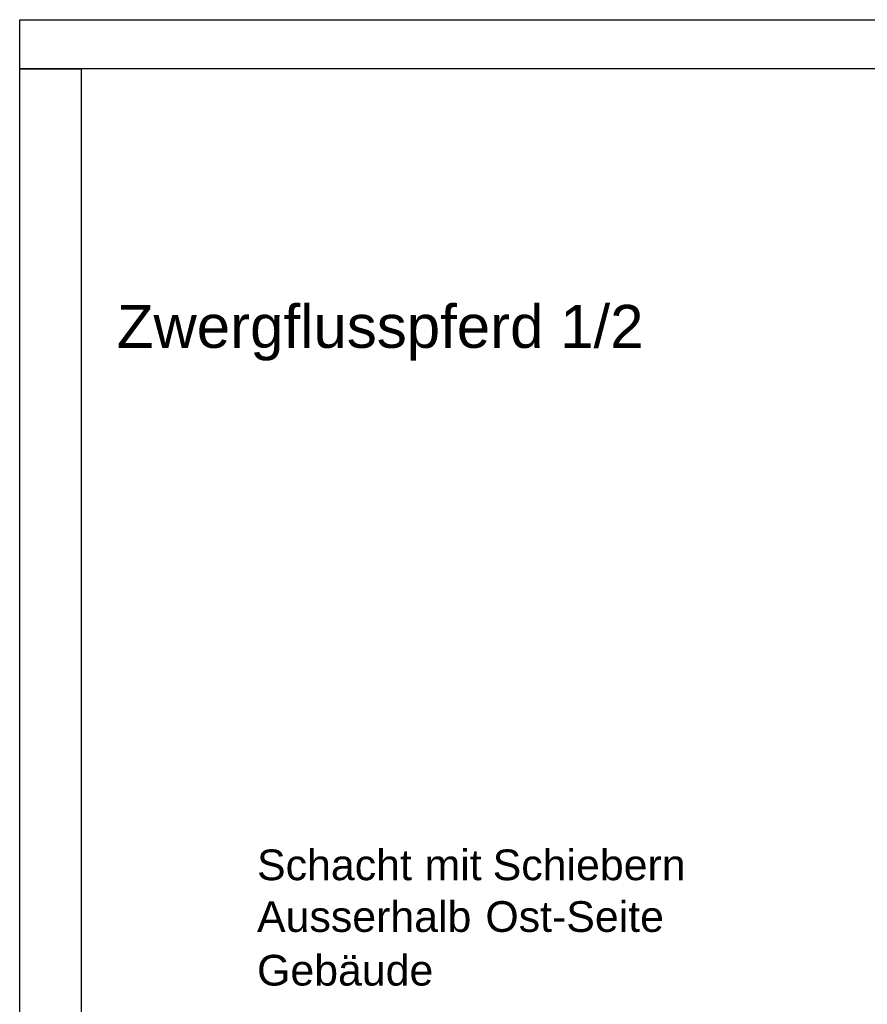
# Model space of a CAD drawing. Extents: x -94 to 1256, y 388 to 888.
# Tile 19 of 51: x 113 to 182, y 723 to 803. Entities that reach past the tile are written whole.
import ezdxf

# ---------------------------------------------------------------- set-up
doc = ezdxf.new("R2010")
doc.units = 0
doc.layers.get('0').update_dxf_attribs({"lineweight": 25})
doc.layers.add('A_Text', color=7, linetype='Continuous', lineweight=25)
doc.layers.add('X_Geometrie', color=7, linetype='Continuous', lineweight=25)
doc.styles.get("Standard").update_dxf_attribs({"font": 'arial.ttf'})

# ---------------------------------------------------------------- blocks, each defined once
blk = doc.blocks.new('Polygon-A07F5X2XWF', base_point=(113.259, 798.863))
at = {"color": 0, "linetype": 'ByBlock', "lineweight": -2, "ltscale": 0.25}
for p, q in [((113.259, 798.863), (113.259, 802.863)), ((113.259, 802.863), (809.853, 802.863)), ((809.853, 798.863), (113.259, 798.863))]:
    blk.add_line(p, q, dxfattribs=at)
blk = doc.blocks.new('Polygon-A07F5X3BWF', base_point=(113.259, 711.463))
at = {"color": 0, "linetype": 'ByBlock', "lineweight": -2, "ltscale": 0.25}
for p, q in [((113.259, 711.463), (113.259, 798.863)), ((113.259, 798.863), (118.259, 798.863)), ((118.259, 798.863), (118.259, 711.463)), ((118.259, 711.463), (113.259, 711.463))]:
    blk.add_line(p, q, dxfattribs=at)
blk = doc.blocks.new('MText-A07F5X3FWF', base_point=(121.179, 776.132))
at = {"color": 0, "linetype": 'ByBlock', "lineweight": -2, "ltscale": 0.25, "insert": (121.179, 779.632), "char_height": 3.5, "attachment_point": 1}
blk.add_mtext('{\\fArial;Zwergflusspferd 1/2}', dxfattribs=at)
blk = doc.blocks.new('MText-A07F5X47WF', base_point=(132.608, 724.183))
at = {"color": 0, "linetype": 'ByBlock', "lineweight": -2, "ltscale": 0.25, "char_height": 2.5, "attachment_point": 1}
for s, insert in [('{\\fArial;Schacht}', (132.608, 735.267)), ('{\\fArial;mit}', (146.265, 735.267)), ('{\\fArial;Schiebern}', (151.817, 735.267)), ('{\\fArial;Ausserhalb}', (132.608, 731.055)), ('{\\fArial;Ost-Seite}', (151.222, 731.055)), ('{\\fArial;Gebäude}', (132.608, 726.683))]:
    blk.add_mtext(s, dxfattribs=dict(at, insert=insert))

msp = doc.modelspace()

# ---------------------------------------------------------------- block references
at = {"layer": 'A_Text', "ltscale": 0.25}
for name, p in [('MText-A07F5X3FWF', (121.179, 776.132)), ('MText-A07F5X47WF', (132.608, 724.183))]:
    msp.add_blockref(name, p, dxfattribs=at)
at = {"layer": 'X_Geometrie', "ltscale": 0.25}
for name, p in [('Polygon-A07F5X2XWF', (113.259, 798.863)), ('Polygon-A07F5X3BWF', (113.259, 711.463))]:
    msp.add_blockref(name, p, dxfattribs=at)

doc.saveas('drawing.dxf')
